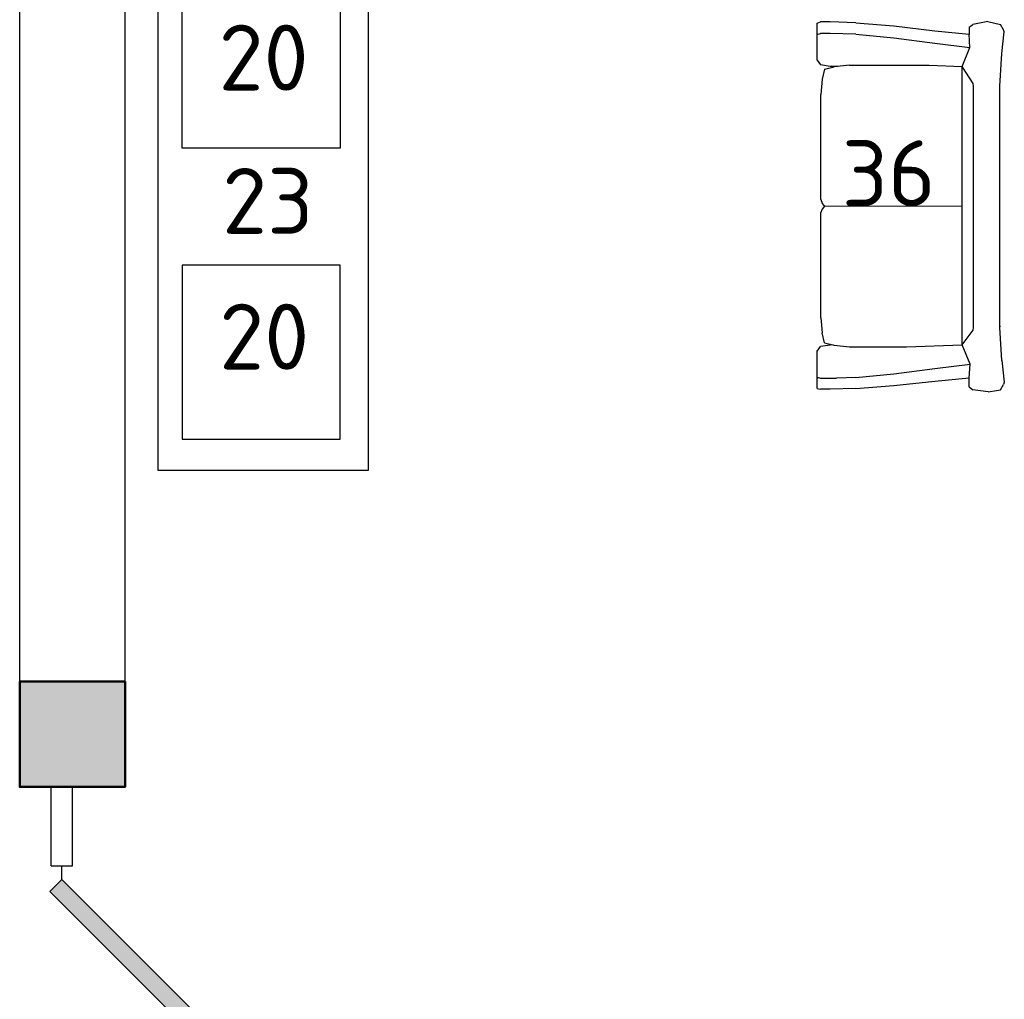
# Model space of a CAD drawing. Header units: millimetres. Extents: x 151654 to 877351, y 70322 to 154322.
# Tile 132 of 173: x 371252 to 374991, y 133848 to 137567. Entities that reach past the tile are written whole.
import ezdxf

# ---------------------------------------------------------------- set-up
doc = ezdxf.new("R2010")
doc.units = ezdxf.units.MM
doc.layers.add('kolonn', color=7, linetype='Continuous')
doc.layers.add('технологич.о', color=152, linetype='Continuous', lineweight=30)
doc.layers.add('ТХ', color=152, linetype='Continuous', lineweight=30)
doc.styles.add('GOST', font='isocpeur.ttf')

# ---------------------------------------------------------------- blocks, each defined once
blk = doc.blocks.new('ghsdd')
at = {"ltscale": 50, "true_color": 0x757575}
h = blk.add_hatch(color=8, dxfattribs=at)
h.paths.add_polyline_path([(0, 200), (-200, 200), (-200, 0), (0, 0)])
h.paths.add_polyline_path([(200, 0), (200, 200), (0, 200), (0, 0)])
h.paths.add_polyline_path([(0, 0), (-200, 0), (-200, -200), (0, -200)])
h.paths.add_polyline_path([(0, 0), (0, -200), (200, -200), (200, 0)])
at = {"lineweight": 50, "ltscale": 50}
blk.add_lwpolyline([(200, 200), (200, -200), (-200, -200), (-200, 200), (200, 200)], dxfattribs=at)
blk = doc.blocks.new('jfgjhsdf')
blk.add_hatch(color=1).paths.add_polyline_path([(-592.6, 730.9), (-636.7, 686.7), (0, 50), (44.2, 94.2)])
at = {"color": 1}
for p, q in [((0, 1000), (0, 950)), ((0, 50), (0, 0))]:
    blk.add_line(p, q, dxfattribs=at)
blk.add_lwpolyline([(0, 50), (-636.7, 686.7), (-592.6, 730.9), (44.2, 94.2), (0, 50)], dxfattribs=at)
blk.add_arc((-33.5, 129.6), 821.1, 87.662, 132.9147, dxfattribs=at)
blk = doc.blocks.new('s-style4-2')
at = {"layer": 'технологич.о', "linetype": 'Continuous'}
for p, q in [((-669.7, 710.5), (-677.8, 707.5)), ((-587, 700.5), (-669.7, 710.5)), ((577.9, 700.5), (660.7, 710.5)), ((660.7, 710.5), (667.7, 707.5)), ((-706, 649.4), (-701, 681.4)), ((-701, 681.4), (-698, 696.5)), ((-698, 696.5), (-677.8, 707.5)), ((-587, 700.5), (-462, 693.5)), ((-465.3, 693.6), (-455.9, 694.5)), ((-462, 693.5), (453.9, 693.5)), ((453.9, 693.5), (577.9, 700.5)), ((667.7, 707.5), (688.9, 696.5)), ((700, 647.4), (688.9, 696.5)), ((-706, 649.4), (-698, 590.4)), ((700, 647.4), (688.9, 590.4)), ((-686.9, 577.4), (-698, 590.4)), ((-686.9, 577.4), (-652.9, 576.8)), ((-665.7, 446.3), (-652.9, 576.8)), ((-652.9, 576.8), (-600.5, 581.3)), ((-617.3, 446.3), (-600.5, 581.3)), ((-600.5, 581.3), (-527.5, 550.4)), ((-527.5, 550.4), (-472.6, 592.3)), ((-472.6, 592.3), (-462, 593.4)), ((-462, 593.4), (453.9, 593.4)), ((453.9, 593.4), (464.4, 592.3)), ((464.4, 592.3), (528.5, 550.4)), ((528.5, 550.4), (600.6, 580.1)), ((617.3, 446.3), (600.6, 580.1)), ((600.6, 580.1), (651, 576.9)), ((677.8, 577.4), (650.6, 576.9)), ((664.7, 446.3), (651, 576.9)), ((677.8, 577.4), (688.9, 590.4)), ((-535.6, 338.6), (-527.5, 550.4)), ((-527.5, 550.4), (528.5, 550.4)), ((-1, 28), (0.5, 550.4)), ((533.6, 424.7), (528.5, 550.5)), ((-681.8, 291.2), (-665.7, 446.3)), ((-637.5, 291.2), (-617.3, 446.3)), ((533.6, 123.1), (533.6, 424.7)), ((637.5, 291.2), (617.3, 446.3)), ((682.8, 291.2), (664.7, 446.3)), ((-535.6, 123.1), (-535.6, 338.6)), ((-692.9, 146.1), (-681.8, 291.2)), ((-651.6, 146.1), (-637.5, 291.2)), ((651.6, 146.1), (637.5, 291.2)), ((694.9, 146.1), (682.8, 291.2)), ((-692.9, 146.1), (-696, 49)), ((-651.6, 146.1), (-654.6, 73)), ((-529.5, 65), (-535.6, 123.1)), ((0, 28), (-1, 123.1)), ((533.6, 123.1), (527.5, 65)), ((651.6, 146.1), (654.6, 49)), ((694.9, 146.1), (698, 49)), ((528.9, 78.5), (529.5, 49)), ((-696, 49), (-696, 12)), ((-654.6, 12), (-654.6, 73)), ((-528.5, 49), (-534.6, 12)), ((-520.5, 28), (-529.5, 65)), ((-528.3, 60), (-528.5, 49)), ((518.4, 28), (527.5, 65)), ((529.5, 49), (535.6, 12)), ((654.6, 49), (654.6, 12)), ((698, 49), (698, 12)), ((-692.9, 0), (-696, 12)), ((-692.9, 0), (-650.6, 0)), ((-655.6, 0), (-651.6, 3.2)), ((-650.6, 0), (-654.6, 12)), ((-650.6, 0), (-551.7, 0)), ((-551.7, 0), (-534.6, 12)), ((-520.5, 28), (-482.1, 19)), ((-424.6, 14), (-482.1, 19)), ((-424.6, 14), (-25.2, 14)), ((-12.1, 19), (-25.2, 14)), ((-1, 28), (-12.1, 19)), ((0, 28), (10.1, 19)), ((24.2, 14), (10.1, 19)), ((24.2, 14), (422.6, 14)), ((481.1, 19), (422.6, 14)), ((518.4, 28), (481.1, 19)), ((552.7, 0), (535.6, 12)), ((650.6, 0), (654.6, 12)), ((653.6, 0), (651.2, 1.8)), ((693.9, 0), (698, 12)), ((552.7, 0), (650.6, 0)), ((650.6, 0), (693.9, 0))]:
    blk.add_line(p, q, dxfattribs=at)

msp = doc.modelspace()

# ---------------------------------------------------------------- linework, layer by layer
at = {"lineweight": 30}
for p, q in [((371251.5, 134654.5), (371251.5, 141054.5)), ((371651.5, 134654.5), (371651.5, 140654.5)), ((371251.5, 134654.5), (371651.5, 134654.5))]:
    msp.add_line(p, q, dxfattribs=at)
at = {"color": 1}
for p, q in [((371371.5, 134354.5), (371371.5, 134654.5)), ((371451.5, 134354.5), (371451.5, 134654.5)), ((371371.5, 134354.5), (371451.5, 134354.5))]:
    msp.add_line(p, q, dxfattribs=at)
at = {"layer": 'ТХ', "ltscale": 10000}
for points in [[(372576.5, 135857.3), (372576.5, 137857.3), (371776.5, 137857.3), (371776.5, 135857.3)], [(371868.2, 137739.7), (372468.2, 137739.7), (372468.2, 137079.7), (371868.2, 137079.7)], [(371868.2, 135974.9), (372468.2, 135974.9), (372468.2, 136634.9), (371868.2, 136634.9)]]:
    msp.add_lwpolyline(points, close=True, dxfattribs=at)

# ---------------------------------------------------------------- block references
at = {"xscale": 1.025641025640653, "yscale": 1.025641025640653, "zscale": 1.025641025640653, "rotation": 180}
msp.add_blockref('jfgjhsdf', (371411.5, 134354.5), dxfattribs=at)
at = {"layer": 'kolonn'}
msp.add_blockref('ghsdd', (371451.5, 134854.5), dxfattribs=at)
at = {"layer": 'технологич.о', "linetype": 'Continuous', "xscale": -1, "rotation": 270}
msp.add_blockref('s-style4-2', (374280, 136860.5), dxfattribs=at)

# ---------------------------------------------------------------- texts
at = {"style": 'GOST'}
for s, p in [('20', (372006.8, 137298.2)), ('36', (374373, 136859.2, 11.2)), ('23', (372020.4, 136754.1)), ('20', (372009.1, 136238.8))]:
    msp.add_text(s, height=250, dxfattribs=at).set_placement(p)

doc.saveas('drawing.dxf')
